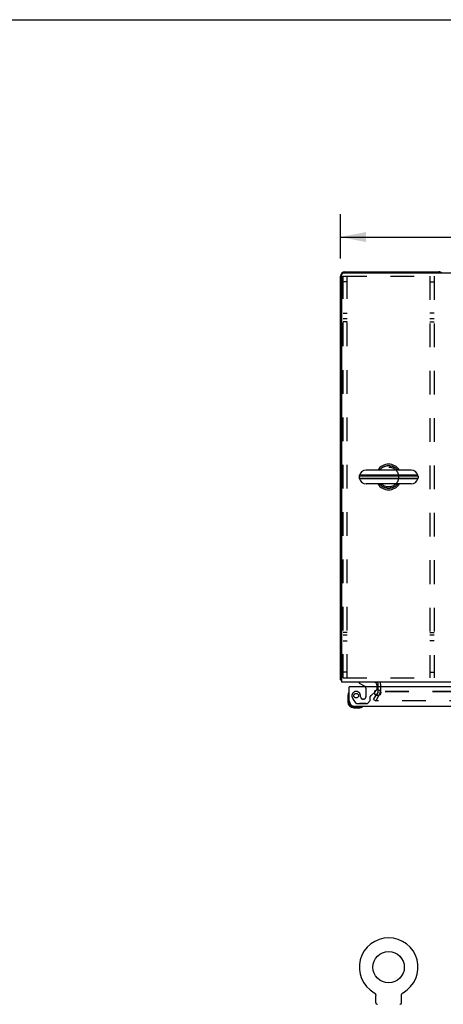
# Model space of a CAD drawing. Header units: inches. Extents: x 0 to 189, y 0 to 122.
# Tile 12 of 19: x 47 to 66, y 79 to 122. Entities that reach past the tile are written whole.
import ezdxf

# ---------------------------------------------------------------- set-up
doc = ezdxf.new("R2010")
doc.units = ezdxf.units.IN
doc.header["$LTSCALE"] = 10.388889
doc.header["$MEASUREMENT"] = 0
doc.linetypes.add('HIDDEN', pattern=[0.2, 0.1, -0.1])
doc.layers.get('0').update_dxf_attribs({"linetype": 'CONTINUOUS'})
for name, color, linetype in [('DEFAULT_2', 8, 'HIDDEN'), ('DIMENSIONS', 7, 'CONTINUOUS'), ('DOOR_ASSEMBLY', 7, 'CONTINUOUS')]:
    doc.layers.add(name, color=color, linetype=linetype)
doc.styles.get("Standard").update_dxf_attribs({"font": 'arial.ttf'})
doc.dimstyles.new('DIMSTYLE_1', dxfattribs={"dimtxt": 0.833333, "dimasz": 1.111111, "dimexe": 0.09, "dimexo": 0.07, "dimgap": 0.0375, "dimtad": 0, "dimtih": 1, "dimtoh": 1, "dimzin": 4, "dimdsep": 46, "dimtxsty": 'Standard', "dimblk": '_FILLED', "dimblk1": '_FILLED', "dimblk2": '_FILLED', "dimcen": 0.09, "dimazin": 1, "dimtfac": 1, "dimtdec": 3, "dimtofl": 0, "dimtmove": 0, "dimatfit": 3, "dimldrblk": '_FILLED', "dimfxl": 0, "dimtolj": 1, "dimtzin": 4, "dimarcsym": 0})

# ---------------------------------------------------------------- blocks, each defined once
blk = doc.blocks.new('_FILLED')
at = {"color": 0, "linetype": 'ByBlock'}
blk.add_solid([(0, 0), (-1, 0.2), (-1, -0.2)], dxfattribs=at)
blk = doc.blocks.new('*D1')
at = {"layer": 'DIMENSIONS', "color": 2, "linetype": 'Continuous'}
for p, q in [((61.294, 111.753), (61.294, 113.691)), ((85.294, 111.753), (85.294, 113.691)), ((61.294, 112.691), (71.422, 112.691)), ((85.294, 112.691), (75.167, 112.691))]:
    blk.add_line(p, q, dxfattribs=at)
at = {"layer": 'DIMENSIONS', "color": 2, "linetype": 'Continuous', "xscale": 1.1111111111, "yscale": 1.1111111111, "zscale": 1.1111111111, "rotation": 180}
blk.add_blockref('_FILLED', (61.294, 112.691), dxfattribs=at)
at = {"layer": 'DIMENSIONS', "color": 2, "linetype": 'Continuous', "xscale": 1.1111111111, "yscale": 1.1111111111, "zscale": 1.1111111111}
blk.add_blockref('_FILLED', (85.294, 112.691), dxfattribs=at)
at = {"layer": 'DIMENSIONS', "color": 2, "linetype": 'Continuous', "insert": (73.294, 113.107), "char_height": 0.8333, "width": 2.91202, "attachment_point": 2, "line_spacing_factor": 0.9}
blk.add_mtext('24.00', dxfattribs=at)

msp = doc.modelspace()

# ---------------------------------------------------------------- linework, layer by layer
at = {"color": 7, "linetype": 'Continuous'}
for p, q in [((0, 122.222), (188.889, 122.222)), ((64.386, 102.471), (62.411, 102.471)), ((62.111, 102.208), (62.111, 102.121)), ((64.686, 102.208), (62.111, 102.208)), ((62.111, 102.121), (64.686, 102.121)), ((64.681, 102.247), (62.116, 102.247)), ((64.681, 102.082), (62.116, 102.082)), ((64.686, 102.208), (64.686, 102.121)), ((64.386, 101.859), (62.411, 101.859)), ((62.763, 79.546), (62.763, 79.546)), ((62.763, 79.546), (62.768, 79.543)), ((62.764, 79.545), (62.766, 79.544)), ((62.768, 79.543), (62.772, 79.54)), ((62.772, 79.54), (62.776, 79.538)), ((62.776, 79.538), (62.78, 79.535)), ((62.78, 79.535), (62.784, 79.531)), ((62.784, 79.531), (62.788, 79.528)), ((62.788, 79.528), (62.792, 79.525)), ((62.791, 79.525), (62.795, 79.521)), ((62.795, 79.521), (62.799, 79.517)), ((62.799, 79.517), (62.802, 79.513)), ((62.802, 79.514), (62.805, 79.51)), ((62.805, 79.51), (62.808, 79.506)), ((62.808, 79.506), (62.811, 79.501)), ((62.811, 79.501), (62.814, 79.497)), ((62.814, 79.497), (62.817, 79.493)), ((62.817, 79.493), (62.819, 79.488)), ((62.819, 79.488), (62.821, 79.484)), ((62.821, 79.484), (62.824, 79.479)), ((62.823, 79.479), (62.826, 79.475)), ((62.825, 79.475), (62.827, 79.47)), ((62.827, 79.47), (62.829, 79.465)), ((62.829, 79.465), (62.83, 79.46)), ((62.83, 79.46), (62.832, 79.455)), ((63.965, 79.455), (63.966, 79.46)), ((63.966, 79.46), (63.968, 79.465)), ((63.968, 79.465), (63.97, 79.47)), ((63.97, 79.47), (63.971, 79.475)), ((63.973, 79.479), (63.976, 79.484)), ((63.976, 79.484), (63.978, 79.488)), ((63.978, 79.488), (63.98, 79.493)), ((63.98, 79.493), (63.983, 79.497)), ((63.983, 79.497), (63.986, 79.501)), ((63.986, 79.501), (63.989, 79.506)), ((63.989, 79.506), (63.992, 79.51)), ((63.992, 79.51), (63.995, 79.514)), ((63.995, 79.513), (63.998, 79.517)), ((63.998, 79.517), (64.002, 79.521)), ((64.002, 79.521), (64.005, 79.525)), ((64.005, 79.525), (64.009, 79.528)), ((64.009, 79.528), (64.013, 79.531)), ((64.013, 79.531), (64.017, 79.535)), ((64.017, 79.535), (64.021, 79.538)), ((64.021, 79.538), (64.025, 79.54)), ((64.025, 79.54), (64.029, 79.543)), ((64.025, 79.54), (64.026, 79.541)), ((64.029, 79.543), (64.034, 79.546)), ((64.031, 79.544), (64.033, 79.545)), ((64.034, 79.546), (64.034, 79.546)), ((62.832, 79.455), (62.833, 79.45)), ((62.833, 79.45), (62.834, 79.445)), ((62.834, 79.445), (62.835, 79.44)), ((62.835, 79.44), (62.835, 79.435)), ((62.835, 79.435), (62.836, 79.43)), ((62.836, 79.107), (62.836, 79.421)), ((63.961, 79.43), (63.962, 79.435)), ((63.961, 79.425), (63.961, 79.43)), ((63.961, 79.425), (63.961, 79.43)), ((63.961, 79.421), (63.961, 79.425)), ((63.961, 79.107), (63.961, 79.421)), ((63.962, 79.44), (63.963, 79.445)), ((63.962, 79.435), (63.962, 79.44)), ((63.963, 79.445), (63.964, 79.45))]:
    msp.add_line(p, q, dxfattribs=at)
at = {"color": 3, "linetype": 'Continuous'}
for p, q in [((61.346, 93.165), (61.346, 111.053)), ((61.406, 111.113), (85.182, 111.113)), ((61.483, 111.165), (65.605, 111.165)), ((61.294, 93.269), (61.294, 110.976)), ((85.242, 93.165), (61.346, 93.165)), ((62.94, 92.961), (62.94, 93.08)), ((63.044, 93.08), (63.044, 92.961)), ((62.936, 92.744), (62.851, 92.597)), ((62.94, 92.76), (62.94, 92.842)), ((63.026, 92.744), (63.048, 92.744))]:
    msp.add_line(p, q, dxfattribs=at)
at = {"color": 7, "linetype": 'Continuous'}
for points in [[(63.016, 102.471), (63.017, 102.472), (63.019, 102.475), (63.021, 102.479), (63.023, 102.482), (63.026, 102.486), (63.028, 102.49), (63.031, 102.494), (63.034, 102.498), (63.037, 102.502), (63.04, 102.507), (63.044, 102.511), (63.047, 102.516), (63.051, 102.52), (63.055, 102.525), (63.059, 102.529), (63.064, 102.534), (63.068, 102.538), (63.073, 102.543), (63.078, 102.548), (63.083, 102.552), (63.088, 102.557), (63.093, 102.562), (63.099, 102.566), (63.105, 102.571), (63.111, 102.575), (63.117, 102.58), (63.123, 102.584), (63.13, 102.589), (63.136, 102.593), (63.143, 102.597), (63.15, 102.601), (63.158, 102.605), (63.165, 102.609), (63.172, 102.613), (63.18, 102.617), (63.188, 102.621), (63.196, 102.624), (63.204, 102.628), (63.212, 102.631), (63.221, 102.634), (63.229, 102.637), (63.238, 102.64), (63.247, 102.643), (63.256, 102.645), (63.265, 102.648), (63.274, 102.65), (63.283, 102.652), (63.292, 102.654), (63.302, 102.656), (63.311, 102.658), (63.321, 102.659), (63.33, 102.661), (63.34, 102.662), (63.35, 102.663), (63.359, 102.664), (63.369, 102.664), (63.379, 102.665), (63.389, 102.665), (63.398, 102.665), (63.408, 102.665), (63.418, 102.665), (63.428, 102.664), (63.438, 102.664), (63.447, 102.663), (63.457, 102.662), (63.467, 102.661), (63.476, 102.659), (63.486, 102.658), (63.495, 102.656), (63.505, 102.654), (63.514, 102.652), (63.523, 102.65), (63.532, 102.648), (63.541, 102.645), (63.55, 102.643), (63.559, 102.64), (63.568, 102.637), (63.576, 102.634), (63.585, 102.631), (63.593, 102.628), (63.601, 102.624), (63.609, 102.621), (63.617, 102.617), (63.625, 102.613), (63.632, 102.609), (63.639, 102.605), (63.647, 102.601), (63.654, 102.597), (63.661, 102.593), (63.667, 102.589), (63.674, 102.584), (63.68, 102.58), (63.686, 102.575), (63.692, 102.571), (63.698, 102.566), (63.704, 102.562), (63.709, 102.557), (63.714, 102.552), (63.719, 102.548), (63.724, 102.543), (63.729, 102.538), (63.733, 102.534), (63.738, 102.529), (63.742, 102.525), (63.746, 102.52), (63.75, 102.516), (63.753, 102.511), (63.757, 102.507), (63.76, 102.502), (63.763, 102.498), (63.766, 102.494), (63.769, 102.49), (63.771, 102.486), (63.774, 102.482), (63.776, 102.479), (63.778, 102.475), (63.78, 102.472), (63.781, 102.471)], [(63.781, 101.859), (63.78, 101.857), (63.778, 101.854), (63.776, 101.85), (63.774, 101.847), (63.771, 101.843), (63.769, 101.839), (63.766, 101.835), (63.763, 101.831), (63.76, 101.827), (63.757, 101.822), (63.753, 101.818), (63.75, 101.814), (63.746, 101.809), (63.742, 101.805), (63.738, 101.8), (63.733, 101.795), (63.729, 101.791), (63.724, 101.786), (63.719, 101.782), (63.714, 101.777), (63.709, 101.772), (63.704, 101.768), (63.698, 101.763), (63.692, 101.758), (63.686, 101.754), (63.68, 101.749), (63.674, 101.745), (63.667, 101.741), (63.661, 101.736), (63.654, 101.732), (63.647, 101.728), (63.639, 101.724), (63.632, 101.72), (63.625, 101.716), (63.617, 101.712), (63.609, 101.709), (63.601, 101.705), (63.593, 101.702), (63.585, 101.698), (63.576, 101.695), (63.568, 101.692), (63.559, 101.689), (63.55, 101.686), (63.541, 101.684), (63.532, 101.681), (63.523, 101.679), (63.514, 101.677), (63.505, 101.675), (63.495, 101.673), (63.486, 101.671), (63.476, 101.67), (63.467, 101.668), (63.457, 101.667), (63.447, 101.666), (63.438, 101.666), (63.428, 101.665), (63.418, 101.664), (63.408, 101.664), (63.398, 101.664), (63.389, 101.664), (63.379, 101.664), (63.369, 101.665), (63.359, 101.666), (63.35, 101.666), (63.34, 101.667), (63.33, 101.668), (63.321, 101.67), (63.311, 101.671), (63.302, 101.673), (63.292, 101.675), (63.283, 101.677), (63.274, 101.679), (63.265, 101.681), (63.256, 101.684), (63.247, 101.686), (63.238, 101.689), (63.229, 101.692), (63.221, 101.695), (63.212, 101.698), (63.204, 101.702), (63.196, 101.705), (63.188, 101.709), (63.18, 101.712), (63.172, 101.716), (63.165, 101.72), (63.158, 101.724), (63.15, 101.728), (63.143, 101.732), (63.136, 101.736), (63.13, 101.741), (63.123, 101.745), (63.117, 101.749), (63.111, 101.754), (63.105, 101.758), (63.099, 101.763), (63.093, 101.768), (63.088, 101.772), (63.083, 101.777), (63.078, 101.782), (63.073, 101.786), (63.068, 101.791), (63.064, 101.795), (63.059, 101.8), (63.055, 101.805), (63.051, 101.809), (63.047, 101.814), (63.044, 101.818), (63.04, 101.822), (63.037, 101.827), (63.034, 101.831), (63.031, 101.835), (63.028, 101.839), (63.026, 101.843), (63.023, 101.847), (63.021, 101.85), (63.019, 101.854), (63.017, 101.857), (63.016, 101.859)], [(63.964, 79.45), (63.965, 79.455), (63.966, 79.46)], [(63.971, 79.475), (63.973, 79.479), (63.976, 79.484)], [(62.836, 79.43), (62.836, 79.425), (62.836, 79.421)]]:
    msp.add_lwpolyline(points, dxfattribs=at)
at = {"color": 3, "linetype": 'Continuous'}
for points in [[(61.317, 93.249), (61.311, 93.252), (61.309, 93.253), (61.306, 93.255), (61.304, 93.256), (61.301, 93.258), (61.299, 93.259), (61.298, 93.261), (61.296, 93.263), (61.295, 93.264), (61.295, 93.266), (61.295, 93.267), (61.294, 93.269)], [(61.335, 93.237), (61.333, 93.239), (61.331, 93.24), (61.329, 93.242), (61.326, 93.244), (61.323, 93.246), (61.32, 93.247), (61.317, 93.249)]]:
    msp.add_lwpolyline(points, dxfattribs=at)
at = {"color": 7, "linetype": 'Continuous'}
msp.add_circle((63.398, 80.666), 0.688, dxfattribs=at)
at = {"color": 3, "linetype": 'Continuous'}
for centre, radius, start, end in [((61.483, 110.976), 0.189, 90, 180), ((61.406, 111.053), 0.06, 90, 180), ((65.605, 110.976), 0.189, 46.487, 90), ((61.483, 93.354), 0.189, 218.2806, 223.5127), ((62.855, 93.08), 0.085, 0, 90), ((62.907, 92.76), 0.033, 330, 360)]:
    msp.add_arc(centre, radius, start, end, dxfattribs=at)
at = {"color": 7, "linetype": 'Continuous'}
for centre, radius, start, end in [((62.411, 102.165), 0.306, 90, 164.3697), ((63.398, 102.165), 0.562, 32.9567, 147.0433), ((64.386, 102.165), 0.306, 15.6303, 90), ((62.255, 102.208), 0.144, 164.3697, 180), ((62.255, 102.121), 0.144, 180, 195.6303), ((62.411, 102.165), 0.306, 195.6303, 270), ((64.386, 102.165), 0.306, 270, 344.3697), ((64.542, 102.208), 0.144, 0, 15.6303), ((64.542, 102.121), 0.144, 344.3697, 360), ((63.398, 102.165), 0.562, 212.956, 327.044), ((62.855, 93.08), 0.189, 0, 26.7347), ((63.398, 80.666), 1.288, 299.5053, 240.4947), ((62.905, 79.107), 0.069, 180, 265), ((63.892, 79.107), 0.069, 275, 360)]:
    msp.add_arc(centre, radius, start, end, dxfattribs=at)
at = {"layer": 'DEFAULT_2', "color": 8, "linetype": 'HIDDEN'}
for p, q in [((61.398, 93.352), (61.398, 110.977)), ((61.398, 110.977), (65.398, 110.977)), ((61.585, 110.727), (61.398, 110.727)), ((61.585, 93.352), (61.585, 110.977)), ((65.211, 110.977), (65.211, 93.352)), ((65.211, 110.727), (65.398, 110.727)), ((65.398, 110.977), (65.398, 93.352)), ((61.398, 109.352), (61.585, 109.352)), ((65.398, 109.352), (65.211, 109.352)), ((61.585, 109.102), (61.398, 109.102)), ((61.585, 108.977), (61.398, 108.977)), ((65.398, 109.102), (65.211, 109.102)), ((65.211, 108.977), (65.398, 108.977)), ((61.585, 95.352), (61.398, 95.352)), ((61.585, 95.227), (61.398, 95.227)), ((65.211, 95.352), (65.398, 95.352)), ((65.398, 95.227), (65.211, 95.227)), ((61.398, 94.977), (61.585, 94.977)), ((65.398, 94.977), (65.211, 94.977)), ((61.585, 93.602), (61.398, 93.602)), ((61.398, 93.352), (65.398, 93.352)), ((65.211, 93.602), (65.398, 93.602)), ((62.94, 92.842), (62.94, 92.961)), ((63.044, 92.961), (63.044, 92.76)), ((62.74, 92.404), (62.851, 92.597)), ((63.026, 92.692), (62.83, 92.352)), ((63.026, 92.692), (62.844, 92.377)), ((82.984, 92.76), (63.044, 92.76)), ((82.978, 92.744), (63.048, 92.744)), ((62.74, 92.404), (62.83, 92.352)), ((83.727, 92.352), (62.862, 92.352)), ((62.771, 79.541), (62.772, 79.54))]:
    msp.add_line(p, q, dxfattribs=at)
for points in [[(62.844, 92.377), (62.843, 92.376), (62.843, 92.374), (62.842, 92.373), (62.842, 92.371), (62.842, 92.369)], [(62.842, 92.369), (62.842, 92.368), (62.842, 92.366), (62.843, 92.365), (62.843, 92.363), (62.844, 92.362), (62.845, 92.36), (62.846, 92.359), (62.847, 92.358), (62.849, 92.357), (62.85, 92.356), (62.851, 92.355)], [(62.862, 92.352), (62.86, 92.352), (62.858, 92.352), (62.857, 92.353), (62.855, 92.353), (62.853, 92.354), (62.851, 92.355)]]:
    msp.add_lwpolyline(points, dxfattribs=at)
msp.add_circle((63.398, 102.165), 0.438, dxfattribs=at)
for centre, radius, start, end in [((62.907, 92.76), 0.137, 330, 360), ((62.905, 79.107), 0.069, 265, 270), ((63.892, 79.107), 0.069, 270, 275)]:
    msp.add_arc(centre, radius, start, end, dxfattribs=at)
at = {"layer": 'DOOR_ASSEMBLY', "color": 3, "linetype": 'Continuous'}
for p, q in [((61.669, 92.353), (61.669, 92.961)), ((84.337, 92.961), (61.689, 92.961)), ((61.916, 92.107), (84.11, 92.107))]:
    msp.add_line(p, q, dxfattribs=at)
at = {"layer": 'DOOR_ASSEMBLY', "color": 7, "linetype": 'Continuous'}
for p, q in [((61.689, 92.961), (61.669, 92.961)), ((62.111, 93.165), (62.111, 93.126)), ((62.111, 93.126), (62.35, 92.988)), ((62.898, 92.961), (62.898, 93.008)), ((61.609, 92.566), (61.609, 92.31)), ((61.624, 92.566), (61.609, 92.566)), ((61.627, 92.602), (61.612, 92.604)), ((61.624, 92.566), (61.624, 92.31)), ((61.627, 92.602), (61.669, 92.602)), ((61.654, 92.695), (61.654, 92.31)), ((61.656, 92.702), (61.656, 92.701)), ((62.789, 92.734), (62.869, 92.814)), ((61.624, 92.31), (61.609, 92.31)), ((61.669, 92.31), (61.654, 92.31)), ((61.669, 92.353), (61.669, 92.31)), ((61.872, 92.107), (61.872, 92.092)), ((61.872, 92.107), (61.916, 92.107)), ((61.872, 92.092), (62.258, 92.092)), ((61.872, 92.062), (61.872, 92.047)), ((61.872, 92.062), (62.129, 92.062)), ((61.872, 92.047), (62.129, 92.047)), ((62.129, 92.062), (62.129, 92.047)), ((62.167, 92.05), (62.129, 92.047)), ((62.164, 92.107), (62.164, 92.064)), ((62.164, 92.064), (62.167, 92.05)), ((62.258, 92.092), (62.261, 92.093)), ((62.261, 92.093), (62.263, 92.093))]:
    msp.add_line(p, q, dxfattribs=at)
at = {"layer": 'DOOR_ASSEMBLY', "color": 8, "linetype": 'HIDDEN'}
for p, q in [((62.741, 93.165), (62.111, 93.165)), ((62.399, 92.901), (62.399, 92.522)), ((62.898, 92.885), (62.898, 92.961)), ((62.151, 92.631), (62.151, 92.631)), ((62.17, 92.522), (62.17, 92.51)), ((62.301, 92.424), (62.268, 92.424)), ((62.591, 92.358), (62.591, 92.537)), ((62.65, 92.595), (62.789, 92.734)), ((61.848, 92.409), (61.949, 92.265)), ((62.014, 92.232), (62.465, 92.232)), ((62.408, 92.232), (62.12, 92.232)), ((62.465, 92.232), (62.591, 92.358))]:
    msp.add_line(p, q, dxfattribs=at)
at = {"layer": 'DOOR_ASSEMBLY', "color": 7, "linetype": 'Continuous'}
for points in [[(61.654, 92.695), (61.653, 92.692), (61.652, 92.689), (61.65, 92.685), (61.648, 92.681), (61.646, 92.675), (61.644, 92.669), (61.641, 92.662), (61.639, 92.654), (61.636, 92.646), (61.634, 92.638), (61.632, 92.629), (61.63, 92.62), (61.629, 92.611), (61.627, 92.602)], [(61.656, 92.701), (61.656, 92.7), (61.655, 92.699), (61.654, 92.695)], [(62.164, 92.064), (62.173, 92.066), (62.183, 92.067), (62.191, 92.069), (62.2, 92.071), (62.209, 92.073), (62.217, 92.076), (62.225, 92.078), (62.232, 92.081), (62.238, 92.083), (62.243, 92.085), (62.248, 92.087), (62.252, 92.089), (62.255, 92.09), (62.258, 92.092)], [(62.263, 92.093), (62.264, 92.093), (62.264, 92.093)]]:
    msp.add_lwpolyline(points, dxfattribs=at)
at = {"layer": 'DOOR_ASSEMBLY', "color": 8, "linetype": 'HIDDEN'}
msp.add_circle((61.973, 92.574), 0.101, dxfattribs=at)
at = {"layer": 'DOOR_ASSEMBLY', "color": 3, "linetype": 'Continuous'}
msp.add_circle((62.919, 92.711), 0.133, dxfattribs=at)
for centre, radius, start, end in [((61.689, 92.941), 0.02, 90, 180), ((61.916, 92.353), 0.246, 180, 270)]:
    msp.add_arc(centre, radius, start, end, dxfattribs=at)
at = {"layer": 'DOOR_ASSEMBLY', "color": 7, "linetype": 'Continuous'}
for centre, radius, start, end in [((62.299, 92.901), 0.1, 36.5468, 59.908), ((62.741, 93.008), 0.157, 0, 90), ((61.859, 92.566), 0.25, 149.1101, 180), ((61.859, 92.566), 0.235, 171.2753, 180), ((61.658, 92.687), 0.015, 96.3796, 149.1101), ((61.654, 92.687), 0.015, 0, 83.6204), ((62.798, 92.885), 0.1, 315, 332.9732), ((61.872, 92.31), 0.263, 180, 270), ((61.872, 92.31), 0.248, 180, 270), ((61.872, 92.31), 0.218, 180, 270), ((61.872, 92.31), 0.203, 180, 270), ((62.129, 92.297), 0.25, 270, 300.8899), ((62.129, 92.297), 0.235, 270, 278.7247), ((62.249, 92.092), 0.015, 6.3796, 90), ((62.249, 92.095), 0.015, 300.8899, 353.6204)]:
    msp.add_arc(centre, radius, start, end, dxfattribs=at)
at = {"layer": 'DOOR_ASSEMBLY', "color": 8, "linetype": 'HIDDEN'}
for centre, radius, start, end in [((62.299, 92.901), 0.1, 0, 36.5468), ((62.798, 92.885), 0.1, 332.9732, 360), ((61.973, 92.574), 0.187, 17.8482, 196.8439), ((62.164, 92.631), 0.386, 196.8439, 215.1), ((61.778, 92.51), 0.393, 1.6599, 17.9298), ((62.268, 92.522), 0.098, 180, 270), ((62.301, 92.522), 0.098, 270, 360), ((62.63, 92.537), 0.039, 111.6096, 180), ((62.579, 92.666), 0.1, 291.6096, 315), ((62.014, 92.311), 0.079, 215.1, 270)]:
    msp.add_arc(centre, radius, start, end, dxfattribs=at)

# ---------------------------------------------------------------- dimensions: what is measured, and where the dimension line sits
at = {"layer": 'DIMENSIONS', "color": 2, "linetype": 'Continuous'}
dim = msp.add_linear_dim(base=(61.294, 112.691), p1=(85.294, 113.761), p2=(61.294, 113.761), angle=180, dimstyle='DIMSTYLE_1', dxfattribs=at)
dim.commit()
dim.dimension.update_dxf_attribs({"geometry": '*D1', "text_midpoint": (73.283, 112.686), "dimtype": 160})

doc.saveas('drawing.dxf')
